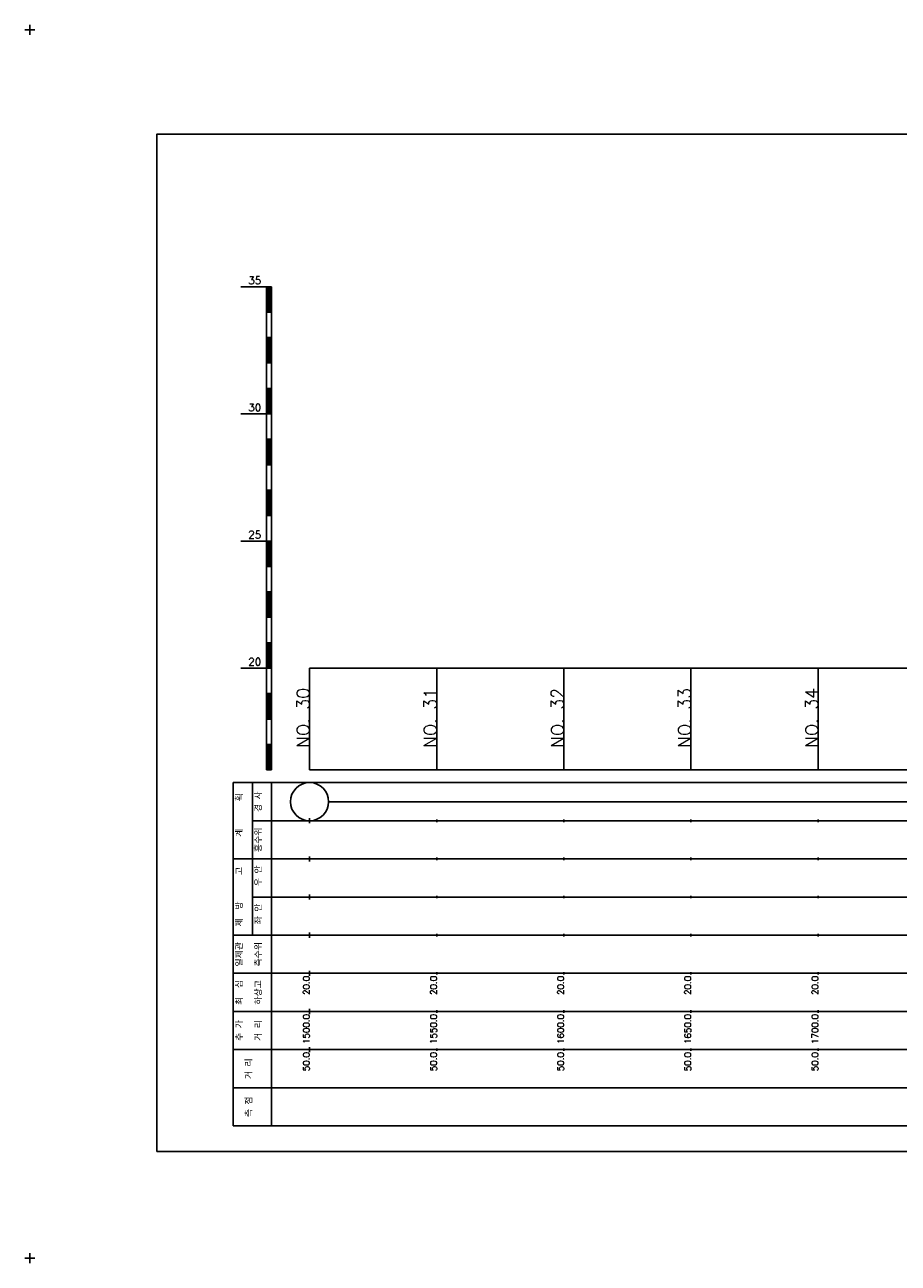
# Model space of a CAD drawing. Extents: x -504 to 685, y -2 to 2900.
# Tile 8 of 12: x -2 to 342, y 1447 to 1934. Entities that reach past the tile are written whole.
import ezdxf
from ezdxf.enums import TextEntityAlignment as Align

# ---------------------------------------------------------------- set-up
doc = ezdxf.new("R2010")
doc.units = 0
doc.header["$LTSCALE"] = 5
for name, color, linetype in [('BOX', 5, 'CONTINUOUS'), ('DT1', 3, 'CONTINUOUS'), ('LT1', 4, 'CONTINUOUS'), ('ST1', 7, 'CONTINUOUS')]:
    doc.layers.add(name, color=color, linetype=linetype)
doc.styles.add('GHS', font='ROMANS.shx', dxfattribs={"bigfont": 'GHS.shx'})

msp = doc.modelspace()

# ---------------------------------------------------------------- linework, layer by layer
at = {"layer": 'BOX'}
msp.add_lwpolyline([(50, 1491), (650, 1491), (650, 1891), (50, 1891), (50, 1491)], dxfattribs=at)
at = {"layer": 'LT1'}
for p, q in [((83, 1831), (93, 1831)), ((93, 1641), (93, 1831)), ((93, 1831), (95, 1831)), ((93.5, 1830.8), (93.5, 1821.2)), ((94, 1830.8), (94, 1821.2)), ((94.5, 1830.8), (94.5, 1821.2)), ((95, 1641), (95, 1831)), ((93, 1821), (95, 1821)), ((93, 1811), (95, 1811)), ((93.5, 1810.8), (93.5, 1801.2)), ((94, 1810.8), (94, 1801.2)), ((94.5, 1810.8), (94.5, 1801.2)), ((93, 1801), (95, 1801)), ((93, 1791), (95, 1791)), ((93.5, 1790.8), (93.5, 1781.2)), ((94, 1790.8), (94, 1781.2)), ((94.5, 1790.8), (94.5, 1781.2)), ((83, 1781), (93, 1781)), ((93, 1781), (95, 1781)), ((93, 1771), (95, 1771)), ((93.5, 1770.8), (93.5, 1761.2)), ((94, 1770.8), (94, 1761.2)), ((94.5, 1770.8), (94.5, 1761.2)), ((93, 1761), (95, 1761)), ((93, 1751), (95, 1751)), ((93.5, 1750.8), (93.5, 1741.2)), ((94, 1750.8), (94, 1741.2)), ((94.5, 1750.8), (94.5, 1741.2)), ((93, 1741), (95, 1741)), ((83, 1731), (93, 1731)), ((93, 1731), (95, 1731)), ((93.5, 1730.8), (93.5, 1721.2)), ((94, 1730.8), (94, 1721.2)), ((94.5, 1730.8), (94.5, 1721.2)), ((93, 1721), (95, 1721)), ((93, 1711), (95, 1711)), ((93.5, 1710.8), (93.5, 1701.2)), ((94, 1710.8), (94, 1701.2)), ((94.5, 1710.8), (94.5, 1701.2)), ((93, 1701), (95, 1701)), ((93, 1691), (95, 1691)), ((93.5, 1690.8), (93.5, 1681.2)), ((94, 1690.8), (94, 1681.2)), ((94.5, 1690.8), (94.5, 1681.2)), ((83, 1681), (93, 1681)), ((93, 1681), (95, 1681)), ((110, 1641), (110, 1681)), ((160, 1641), (160, 1681)), ((210, 1641), (210, 1681)), ((260, 1641), (260, 1681)), ((310, 1641), (310, 1681)), ((93, 1671), (95, 1671)), ((93.5, 1670.8), (93.5, 1661.2)), ((94, 1670.8), (94, 1661.2)), ((94.5, 1670.8), (94.5, 1661.2)), ((110, 1673.24), (110, 1675.24)), ((160, 1673.74), (160, 1674.74)), ((210, 1673.74), (210, 1674.74)), ((260, 1673.74), (260, 1674.74)), ((310, 1673.74), (310, 1674.74)), ((93, 1661), (95, 1661)), ((93, 1651), (95, 1651)), ((93.5, 1650.8), (93.5, 1641.2)), ((94, 1650.8), (94, 1641.2)), ((94.5, 1650.8), (94.5, 1641.2)), ((93, 1641), (95, 1641)), ((110, 1641), (610, 1641)), ((110, 1620), (110, 1622)), ((160, 1620.5), (160, 1621.5)), ((210, 1620.5), (210, 1621.5)), ((260, 1620.5), (260, 1621.5)), ((310, 1620.5), (310, 1621.5)), ((110, 1605), (110, 1607)), ((160, 1605.5), (160, 1606.5)), ((210, 1605.5), (210, 1606.5)), ((260, 1605.5), (260, 1606.5)), ((310, 1605.5), (310, 1606.5)), ((110, 1590), (110, 1592)), ((160, 1590.5), (160, 1591.5)), ((210, 1590.5), (210, 1591.5)), ((260, 1590.5), (260, 1591.5)), ((310, 1590.5), (310, 1591.5)), ((110, 1575), (110, 1577)), ((160, 1575.5), (160, 1576.5)), ((210, 1575.5), (210, 1576.5)), ((260, 1575.5), (260, 1576.5)), ((310, 1575.5), (310, 1576.5)), ((110, 1560), (110, 1562)), ((160, 1560.5), (160, 1561.5)), ((210, 1560.5), (210, 1561.5)), ((260, 1560.5), (260, 1561.5)), ((310, 1560.5), (310, 1561.5)), ((110, 1545), (110, 1547)), ((160, 1545.5), (160, 1546.5)), ((210, 1545.5), (210, 1546.5)), ((260, 1545.5), (260, 1546.5)), ((310, 1545.5), (310, 1546.5)), ((110, 1530), (110, 1532)), ((160, 1530.5), (160, 1531.5)), ((210, 1530.5), (210, 1531.5)), ((260, 1530.5), (260, 1531.5)), ((310, 1530.5), (310, 1531.5))]:
    msp.add_line(p, q, dxfattribs=at)
msp.add_lwpolyline([(110, 1681), (160, 1681), (210, 1681), (260, 1681), (310, 1681), (360, 1681), (410, 1681), (460, 1681), (510, 1681), (560, 1681), (610, 1681)], dxfattribs=at)
at = {"layer": 'ST1'}
for p, q in [((0, 1930), (0, 1934)), ((-2, 1932), (2, 1932)), ((80, 1501), (80, 1636)), ((80, 1636), (623, 1636)), ((87.5, 1606), (87.5, 1636)), ((95, 1501), (95, 1636)), ((87.5, 1621), (623, 1621)), ((80, 1606), (623, 1606)), ((87.5, 1576), (87.5, 1606)), ((87.5, 1591), (623, 1591)), ((80, 1576), (623, 1576)), ((80, 1561), (623, 1561)), ((80, 1546), (623, 1546)), ((80, 1531), (623, 1531)), ((80, 1516), (623, 1516)), ((80, 1501), (623, 1501)), ((-2, 1449), (2, 1449)), ((0, 1447), (0, 1451))]:
    msp.add_line(p, q, dxfattribs=at)
at = {"layer": 'ST1', "linetype": 'CONTINUOUS'}
msp.add_line((117.5, 1628.5), (602.5, 1628.5), dxfattribs=at)
msp.add_circle((110, 1628.5), 7.5, dxfattribs=at)

# ---------------------------------------------------------------- texts
at = {"layer": 'DT1', "style": 'GHS'}
for s, p in [('35', (91, 1832)), ('30', (91, 1782)), ('25', (91, 1732)), ('20', (91, 1682))]:
    msp.add_text(s, height=3, dxfattribs=at).set_placement(p, align=Align.RIGHT)
for s, height, p in [('NO. 30', 5, (110, 1673.24)), ('NO. 31', 5, (160, 1673.24)), ('NO. 32', 5, (210, 1673.24)), ('NO. 33', 5, (260, 1673.24)), ('NO. 34', 5, (310, 1673.24)), (' 20.0', 2.5, (110, 1560)), (' 20.0', 2.5, (160, 1560)), (' 20.0', 2.5, (210, 1560)), (' 20.0', 2.5, (260, 1560)), (' 20.0', 2.5, (310, 1560)), ('  1500.0', 2.5, (110, 1545)), ('  1550.0', 2.5, (160, 1545)), ('  1600.0', 2.5, (210, 1545)), ('  1650.0', 2.5, (260, 1545)), ('  1700.0', 2.5, (310, 1545)), ('  50.0', 2.5, (110, 1530)), ('  50.0', 2.5, (160, 1530)), ('  50.0', 2.5, (210, 1530)), ('  50.0', 2.5, (260, 1530)), ('  50.0', 2.5, (310, 1530))]:
    msp.add_text(s, height=height, rotation=90, dxfattribs=at).set_placement(p, align=Align.RIGHT)
at = {"layer": 'DT1', "linetype": 'CONTINUOUS', "style": 'GHS'}
for s, p in [('경 사', (91.25, 1628.5)), ('  획', (83.75, 1628.5)), ('홍수위', (91.25, 1613.5)), ('   계', (83.75, 1613.5)), (' 우 안', (91.25, 1598.5)), ('   고', (83.75, 1598.5)), (' 제  방', (83.75, 1583.5)), (' 좌 안', (91.25, 1583.5)), ('일제관', (83.75, 1568.5)), ('측수위', (91.25, 1568.5)), ('최  심', (83.75, 1553.5)), ('하상고', (91.25, 1553.5)), ('추 가', (83.75, 1538.5)), ('거 리', (91.25, 1538.5)), ('거 리', (87.5, 1523.5)), ('측 점', (87.5, 1508.5))]:
    msp.add_text(s, height=2.5, rotation=90, dxfattribs=at).set_placement(p, align=Align.CENTER)

doc.saveas('drawing.dxf')
